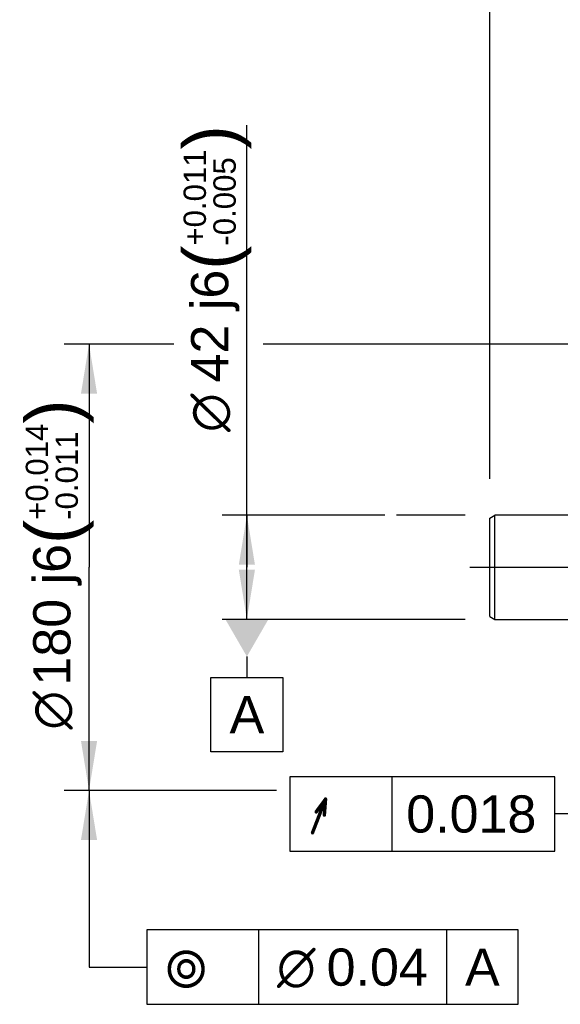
# Model space of a CAD drawing. Header units: millimetres. Extents: x 0 to 420, y 0 to 297.
# Tile 27 of 68: x 95 to 138, y 164 to 243. Entities that reach past the tile are written whole.
import ezdxf
from ezdxf.enums import TextEntityAlignment as Align

# ---------------------------------------------------------------- set-up
doc = ezdxf.new("R2010")
doc.units = ezdxf.units.MM
doc.header["$LTSCALE"] = 23.1
doc.linetypes.add('CENTER', pattern=[0.6, 0.375, -0.075, 0.075, -0.075])
doc.layers.get('0').update_dxf_attribs({"linetype": 'CONTINUOUS'})
for name, color, linetype in [('AXIS', 7, 'CONTINUOUS'), ('COMPONENTS', 7, 'CONTINUOUS'), ('DIMENSION', 7, 'CONTINUOUS'), ('DPLANE', 7, 'CONTINUOUS'), ('GTOL', 7, 'CONTINUOUS')]:
    doc.layers.add(name, color=color, linetype=linetype)
doc.styles.get("Standard").update_dxf_attribs({"font": 'arial.ttf'})
doc.styles.add('TEXTSTYLE_3', font='arial.ttf')
doc.styles.add('TEXTSTYLE_4', font='gdt')
doc.dimstyles.new('DIMSTYLE_1', dxfattribs={"dimtxt": 3, "dimasz": 4, "dimexe": 0.18, "dimexo": 0.0625, "dimgap": 0.09, "dimtad": 1, "dimlfac": 5, "dimdsep": 46, "dimtxsty": 'Standard', "dimblk": '_FILLED', "dimblk1": '_FILLED', "dimblk2": '_FILLED', "dimcen": 0.09, "dimadec": 0, "dimazin": 0, "dimtp": 0.3, "dimtm": 0.3, "dimtfac": 1, "dimtofl": 0, "dimtmove": 0, "dimatfit": 3, "dimldrblk": '_FILLED', "dimfxl": 1, "dimtolj": 1, "dimarcsym": 0})
doc.dimstyles.new('DIMSTYLE_3', dxfattribs={"dimtxt": 3, "dimasz": 4, "dimexe": 0.18, "dimexo": 0.0625, "dimgap": 0.09, "dimtad": 1, "dimdec": 3, "dimlfac": 5, "dimdsep": 46, "dimtxsty": 'Standard', "dimblk": '_FILLED', "dimblk1": '_FILLED', "dimblk2": '_FILLED', "dimcen": 0.09, "dimadec": 0, "dimazin": 0, "dimtol": 1, "dimtp": 0.014, "dimtm": 0.011, "dimtfac": 0.6, "dimtdec": 3, "dimtofl": 0, "dimtmove": 0, "dimatfit": 3, "dimldrblk": '_FILLED', "dimfxl": 1, "dimtolj": 1, "dimarcsym": 0})
doc.dimstyles.new('DIMSTYLE_7', dxfattribs={"dimtxt": 3, "dimasz": 4, "dimexe": 0.18, "dimexo": 0.0625, "dimgap": 0.09, "dimtad": 1, "dimdec": 3, "dimlfac": 5, "dimdsep": 46, "dimtxsty": 'Standard', "dimblk": '_FILLED', "dimblk1": '_FILLED', "dimblk2": '_FILLED', "dimcen": 0.09, "dimadec": 0, "dimazin": 0, "dimtol": 1, "dimtp": 0.011, "dimtm": 0.005, "dimtfac": 0.6, "dimtdec": 3, "dimtofl": 0, "dimtmove": 0, "dimatfit": 3, "dimldrblk": '_FILLED', "dimfxl": 1, "dimtolj": 1, "dimarcsym": 0})
doc.dimstyles.get("Standard").update_dxf_attribs({"dimtxt": 3, "dimasz": 4, "dimexe": 0.18, "dimexo": 0.0625, "dimgap": 0.09, "dimtad": 1, "dimdec": 3, "dimdsep": 46, "dimtxsty": 'Standard', "dimblk": '_FILLED', "dimblk1": '_FILLED', "dimblk2": '_FILLED', "dimcen": 0.09, "dimadec": 0, "dimazin": 0, "dimtol": 1, "dimtp": 0.001, "dimtm": 0.001, "dimtfac": 1, "dimtdec": 3, "dimtofl": 0, "dimtmove": 0, "dimatfit": 3, "dimldrblk": '_FILLED', "dimfxl": 1, "dimtolj": 1, "dimarcsym": 0})

# ---------------------------------------------------------------- blocks, each defined once
blk = doc.blocks.new('_FILLED')
at = {"color": 0, "linetype": 'ByBlock'}
blk.add_solid([(0, 0), (-1, 0.1625), (-1, -0.1625)], dxfattribs=at)
blk = doc.blocks.new('*D4')
at = {"layer": 'DIMENSION', "color": 2, "linetype": 'Continuous', "transparency": 16777216}
for p, q in [((107.357, 216.795), (98.517, 216.795)), ((100.517, 216.795), (100.517, 198.795)), ((146.23, 216.795), (114.558, 216.795)), ((100.517, 180.795), (100.517, 198.795)), ((115.632, 180.795), (98.517, 180.795)), ((146.23, 180.795), (144.578, 180.795))]:
    blk.add_line(p, q, dxfattribs=at)
at = {"layer": 'DIMENSION', "color": 2, "linetype": 'Continuous', "transparency": 16777216, "xscale": 4, "yscale": 4, "zscale": 4}
for p, rotation in [((100.517, 216.795), 90), ((100.517, 180.795), 270)]:
    blk.add_blockref('_FILLED', p, dxfattribs=dict(at, rotation=rotation))
at = {"layer": 'DIMENSION', "color": 2, "linetype": 'Continuous', "transparency": 16777216}
for s, height, p in [(')', 4.2, (99.617, 211.353)), ('(', 4.2, (99.617, 201.646)), ('180 j6', 3, (99.017, 194.966))]:
    blk.add_text(s, height=height, rotation=90, dxfattribs=at).set_placement(p, align=Align.CENTER)
for s, height, style, p in [('+0.014', 1.8, 'TEXTSTYLE_3', (97.217, 206.5)), ('-0.011', 1.8, 'TEXTSTYLE_3', (99.617, 206.185)), ('n', 3, 'TEXTSTYLE_4', (99.017, 187.261))]:
    blk.add_text(s, height=height, rotation=90, dxfattribs=dict(at, style=style)).set_placement(p, align=Align.CENTER)
blk = doc.blocks.new('*D8')
at = {"layer": 'DIMENSION', "color": 2, "linetype": 'Continuous', "transparency": 16777216}
for p, q in [((113.239, 198.795), (113.239, 234.444)), ((124.358, 202.995), (111.239, 202.995)), ((113.239, 202.995), (113.239, 198.795)), ((130.83, 202.995), (125.308, 202.995)), ((113.239, 194.595), (113.239, 198.795)), ((130.83, 194.595), (111.239, 194.595))]:
    blk.add_line(p, q, dxfattribs=at)
at = {"layer": 'DIMENSION', "color": 2, "linetype": 'Continuous', "transparency": 16777216, "xscale": 4, "yscale": 4, "zscale": 4}
for p, rotation in [((113.239, 202.995), 90), ((113.239, 194.595), 270)]:
    blk.add_blockref('_FILLED', p, dxfattribs=dict(at, rotation=rotation))
at = {"layer": 'DIMENSION', "color": 2, "linetype": 'Continuous', "transparency": 16777216}
for s, height, p in [(')', 4.2, (112.339, 232.492)), ('(', 4.2, (112.339, 222.785)), ('42 j6', 3, (111.739, 213.707))]:
    blk.add_text(s, height=height, rotation=90, dxfattribs=at).set_placement(p)
for s, height, style, p in [('+0.011', 1.8, 'TEXTSTYLE_3', (109.939, 224.737)), ('-0.005', 1.8, 'TEXTSTYLE_3', (112.339, 224.737)), ('n', 3, 'TEXTSTYLE_4', (111.739, 209.707))]:
    blk.add_text(s, height=height, rotation=90, dxfattribs=dict(at, style=style)).set_placement(p)
blk = doc.blocks.new('*D10')
at = {"layer": 'DIMENSION', "color": 2, "linetype": 'Continuous', "transparency": 16777216}
for p, q in [((132.83, 205.919), (132.83, 261.494)), ((149.23, 219.624), (149.23, 261.494)), ((132.83, 259.494), (141.03, 259.494)), ((149.23, 259.494), (141.03, 259.494))]:
    blk.add_line(p, q, dxfattribs=at)
at = {"layer": 'DIMENSION', "color": 2, "linetype": 'Continuous', "transparency": 16777216, "xscale": 4, "yscale": 4, "zscale": 4, "rotation": 180}
blk.add_blockref('_FILLED', (132.83, 259.494), dxfattribs=at)
at = {"layer": 'DIMENSION', "color": 2, "linetype": 'Continuous', "transparency": 16777216, "xscale": 4, "yscale": 4, "zscale": 4}
blk.add_blockref('_FILLED', (149.23, 259.494), dxfattribs=at)
at = {"layer": 'DIMENSION', "color": 2, "linetype": 'Continuous', "transparency": 16777216, "insert": (141.03, 263.244), "char_height": 3, "width": 4.66171, "attachment_point": 2, "line_spacing_factor": 0.9}
blk.add_mtext('82', dxfattribs=at)

msp = doc.modelspace()

# ---------------------------------------------------------------- linework, layer by layer
at = {"color": 2, "linetype": 'Continuous'}
for p, q in [((114.16672, 169.54886), (114.16672, 163.54886)), ((129.31913, 169.54886), (129.31913, 163.54886))]:
    msp.add_line(p, q, dxfattribs=at)
for points in [[(105.16672, 163.54886), (135.10724, 163.54886), (135.10724, 169.54886)], [(135.10724, 169.54886), (105.16672, 169.54886), (105.16672, 163.54886)]]:
    msp.add_lwpolyline(points, dxfattribs=at)
at = {"layer": 'AXIS', "color": 2, "linetype": 'CENTER'}
msp.add_line((131.20213, 198.79505), (184.04731, 198.79505), dxfattribs=at)
at = {"layer": 'COMPONENTS', "color": 7, "linetype": 'Continuous'}
for p, q in [((132.82961, 202.76411), (133.22961, 202.99505)), ((132.82961, 194.82599), (132.82961, 202.76411)), ((133.22961, 194.59505), (133.22961, 202.99505)), ((148.22961, 202.99505), (133.22961, 202.99505)), ((132.82961, 194.82599), (133.22961, 194.59505)), ((133.22961, 194.59505), (148.22961, 194.59505))]:
    msp.add_line(p, q, dxfattribs=at)
at = {"layer": 'DPLANE', "color": 2, "linetype": 'Continuous'}
for p, q in [((113.23895, 191.59505), (113.23895, 189.91614)), ((110.3449, 183.91614), (110.3449, 189.91614)), ((110.3449, 189.91614), (116.13301, 189.91614)), ((116.13301, 189.91614), (116.13301, 183.91614)), ((116.13301, 183.91614), (110.3449, 183.91614))]:
    msp.add_line(p, q, dxfattribs=at)
msp.add_solid([(114.971, 194.59505), (111.5069, 194.59505), (113.23895, 191.59505)], dxfattribs=at)
at = {"layer": 'GTOL', "color": 2, "linetype": 'Continuous'}
for p, q in [((116.70846, 181.8996), (116.70846, 175.8996)), ((138.06673, 181.8996), (116.70846, 181.8996)), ((124.95846, 175.8996), (124.95846, 181.8996)), ((138.06673, 175.8996), (138.06673, 181.8996)), ((116.70846, 175.8996), (138.06673, 175.8996))]:
    msp.add_line(p, q, dxfattribs=at)

# ---------------------------------------------------------------- texts
at = {"color": 2, "linetype": 'Continuous'}
for s, p in [('0.04', (119.66672, 165.04886)), ('A', (130.81913, 165.04886))]:
    msp.add_text(s, height=3, dxfattribs=at).set_placement(p)
at = {"color": 2, "linetype": 'Continuous', "style": 'TEXTSTYLE_4'}
for s, p in [('r', (106.66672, 165.04886)), ('n', (115.66672, 165.04886))]:
    msp.add_text(s, height=3, dxfattribs=at).set_placement(p)
at = {"layer": 'DPLANE', "color": 2, "linetype": 'Continuous', "insert": (111.8449, 188.41614), "char_height": 3, "width": 2.7881041, "attachment_point": 1, "line_spacing_factor": 0.9}
msp.add_mtext('A', dxfattribs=at)
at = {"layer": 'GTOL', "color": 2, "linetype": 'Continuous', "style": 'TEXTSTYLE_4'}
msp.add_text('h', height=3, dxfattribs=at).set_placement((118.20846, 177.3996))
at = {"layer": 'GTOL', "color": 2, "linetype": 'Continuous'}
msp.add_text('0.018', height=3, dxfattribs=at).set_placement((126.08346, 177.3996))

# ---------------------------------------------------------------- dimensions: what is measured, and where the dimension line sits
at = {"layer": 'DIMENSION', "color": 2, "linetype": 'Continuous'}
dim = msp.add_linear_dim(base=(149.22961, 259.49414), p1=(132.82961, 205.91857), p2=(149.22961, 219.62431), dimstyle='DIMSTYLE_1', dxfattribs=at)
dim.commit()
dim.dimension.update_dxf_attribs({"geometry": '*D10', "text_midpoint": (138.69876, 261.74414), "dimtype": 160})
for base, p1, p2, dimstyle, picture, middle in [((113.23895, 202.99505), (130.82961, 194.59505), (130.82961, 202.99505), 'DIMSTYLE_7', '*D8', (110.23895, 222.07539)), ((100.51669, 216.79505), (146.22961, 180.79505), (146.22961, 216.79505), 'DIMSTYLE_3', '*D4', (98.71332, 197.46486))]:
    dim = msp.add_linear_dim(base=base, p1=p1, p2=p2, angle=90, text='%%c<>', dimstyle=dimstyle, override={"dimpost": '<>j6'}, dxfattribs=at)
    dim.commit()
    dim.dimension.update_dxf_attribs({"geometry": picture, "text_midpoint": middle, "dimtype": 160})

# ---------------------------------------------------------------- leaders
at = {"color": 2, "linetype": 'Continuous'}
msp.add_leader([(100.51669, 180.79505), (100.51669, 166.54886), (105.16672, 166.54886)], dimstyle='Standard', override={"dimtad": 0}, dxfattribs=at)
at = {"layer": 'GTOL', "color": 2, "linetype": 'Continuous'}
msp.add_leader([(144.19647, 194.59505), (144.19647, 178.8996), (138.06673, 178.8996)], dimstyle='Standard', override={"dimtad": 0}, dxfattribs=at)

doc.saveas('drawing.dxf')
